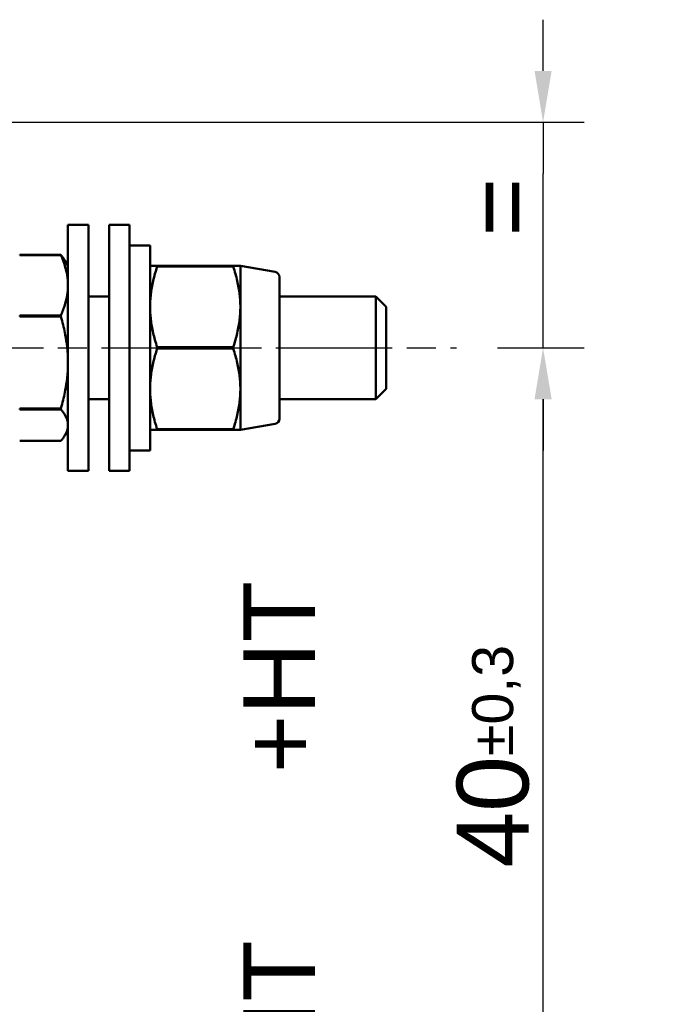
# Model space of a CAD drawing. Header units: millimetres. Extents: x 21 to 365, y 37 to 289.
# Tile 11 of 14: x 185 to 217, y 69 to 117. Entities that reach past the tile are written whole.
import ezdxf

# ---------------------------------------------------------------- set-up
doc = ezdxf.new("R2010")
doc.units = ezdxf.units.MM
doc.linetypes.add('CHAIN', pattern=[0.3543, 0.2362, -0.0295, 0.0591, -0.0295])
doc.linetypes.add('LONG_DASH_DOTTED', pattern=[0.3001, 0.2362, -0.0295, 0.0049, -0.0295])
for name, color, linetype, lineweight in [('Arêtes visibles(GABARIT)', 7, 'Continuous', 50), ('Cotes(GABARIT)', 7, 'Continuous', 25), ('Ligne de centre(GABARIT)', 7, 'LONG_DASH_DOTTED', 25), ('Symboles(GABARIT)', 7, 'Continuous', 25)]:
    doc.layers.add(name, color=color, linetype=linetype, lineweight=lineweight)
doc.styles.add('Arial', font='arial.ttf')
doc.styles.add('Courant-BSI', font='arial.ttf')
doc.dimstyles.new('MS-Relais', dxfattribs={"dimtxt": 3.5, "dimasz": 2.5, "dimexe": 2, "dimexo": 2, "dimgap": 0.3, "dimtad": 1, "dimtoh": 1, "dimrnd": 1e-08, "dimtxsty": 'Courant-BSI', "dimcen": 0.09, "dimdle": 6, "dimclrd": 7, "dimclre": 7, "dimclrt": 7, "dimazin": 2, "dimtfac": 0.571429, "dimtmove": 0, "dimatfit": 3, "dimfxl": 1, "dimtolj": 1, "dimlwd": 25, "dimlwe": 25, "dimarcsym": 0})

# ---------------------------------------------------------------- blocks, each defined once
blk = doc.blocks.new('*D18')
at = {"layer": 'Cotes(GABARIT)', "color": 7, "linetype": 'Continuous', "lineweight": 25}
for p, q in [((210.417, 114.258), (210.417, 116.758)), ((159.902, 111.758), (212.417, 111.758)), ((210.417, 111.758), (210.417, 109.258)), ((210.417, 103.258), (210.417, 109.258)), ((210.417, 100.758), (210.417, 103.258)), ((208.197, 100.758), (212.417, 100.758)), ((210.417, 98.258), (210.417, 95.758))]:
    blk.add_line(p, q, dxfattribs=at)
at = {"layer": 'Cotes(GABARIT)', "color": 7, "linetype": 'Continuous'}
for points in [[(210.001, 114.258), (210.834, 114.258), (210.417, 111.758)], [(210.001, 98.258), (210.834, 98.258), (210.417, 100.758)]]:
    blk.add_solid(points, dxfattribs=at)
at = {"layer": 'Defpoints', "color": 0, "linetype": 'Continuous'}
for p in [(157.902, 111.758), (210.417, 111.758), (206.197, 100.758)]:
    blk.add_point(p, dxfattribs=at)
at = {"layer": 'Cotes(GABARIT)', "color": 7, "linetype": 'Continuous', "lineweight": 25, "insert": (206.617, 104.835), "char_height": 3.5, "attachment_point": 1, "rotation": 90, "style": 'Courant-BSI'}
blk.add_mtext('\\A1; \\fArial|b0|i0;\\H3.5000;=', dxfattribs=at)
blk = doc.blocks.new('*D20')
at = {"layer": 'Cotes(GABARIT)', "color": 7, "linetype": 'Continuous', "lineweight": 25}
for p, q in [((208.197, 100.758), (212.417, 100.758)), ((210.417, 63.258), (210.417, 98.258)), ((207.708, 60.758), (212.417, 60.758))]:
    blk.add_line(p, q, dxfattribs=at)
at = {"layer": 'Cotes(GABARIT)', "color": 7, "linetype": 'Continuous'}
for points in [[(210.001, 98.258), (210.834, 98.258), (210.417, 100.758)], [(210.001, 63.258), (210.834, 63.258), (210.417, 60.758)]]:
    blk.add_solid(points, dxfattribs=at)
at = {"layer": 'Defpoints', "color": 0, "linetype": 'Continuous'}
for p in [(206.197, 100.758), (210.417, 100.758), (205.708, 60.758)]:
    blk.add_point(p, dxfattribs=at)
at = {"layer": 'Cotes(GABARIT)', "color": 7, "linetype": 'Continuous', "lineweight": 25, "insert": (206.207, 75.425), "char_height": 3.5, "attachment_point": 1, "rotation": 90, "style": 'Courant-BSI'}
blk.add_mtext('\\A1;40{\\H2.000000;±0,3}', dxfattribs=at)

msp = doc.modelspace()

# ---------------------------------------------------------------- linework, layer by layer
at = {"layer": 'Arêtes visibles(GABARIT)'}
for p, q in [((187.264, 94.758), (187.264, 106.758)), ((188.264, 106.758), (187.264, 106.758)), ((188.264, 94.758), (188.264, 106.758)), ((189.264, 94.758), (189.264, 106.758)), ((190.264, 106.758), (189.264, 106.758)), ((190.264, 94.758), (190.264, 106.758)), ((191.264, 105.758), (190.264, 105.758)), ((191.264, 95.758), (191.264, 105.758)), ((184.91, 105.291), (186.917, 105.291)), ((184.91, 105.291), (184.91, 105.279)), ((186.917, 105.279), (184.91, 105.279)), ((186.917, 105.279), (186.917, 105.291)), ((187.264, 104.758), (187.119, 105.009)), ((191.264, 104.758), (191.61, 104.758)), ((191.61, 104.758), (195.317, 104.758)), ((191.61, 104.758), (191.61, 104.726)), ((195.317, 104.726), (191.61, 104.726)), ((195.317, 104.758), (195.664, 104.758)), ((195.317, 104.726), (195.317, 104.758)), ((195.664, 104.758), (195.664, 102.758)), ((197.357, 104.46), (195.664, 104.758)), ((197.564, 104.214), (197.564, 97.303)), ((188.264, 103.258), (189.264, 103.258)), ((197.564, 103.258), (202.264, 103.258)), ((202.264, 98.258), (202.264, 103.258)), ((202.764, 102.758), (202.264, 103.258)), ((195.664, 102.758), (195.664, 98.758)), ((202.764, 102.758), (202.764, 98.758)), ((184.91, 102.345), (186.917, 102.345)), ((184.91, 102.345), (184.91, 102.283)), ((186.917, 102.283), (184.91, 102.283)), ((186.917, 102.283), (186.917, 102.345)), ((191.61, 100.791), (195.317, 100.791)), ((191.61, 100.791), (191.61, 100.726)), ((195.317, 100.726), (191.61, 100.726)), ((195.317, 100.726), (195.317, 100.791)), ((195.664, 98.758), (195.664, 96.758)), ((202.764, 98.758), (202.264, 98.258)), ((188.264, 98.258), (189.264, 98.258)), ((197.564, 98.258), (202.264, 98.258)), ((184.91, 97.812), (186.917, 97.812)), ((184.91, 97.812), (184.91, 97.762)), ((186.917, 97.762), (184.91, 97.762)), ((186.917, 97.762), (186.917, 97.812)), ((197.357, 97.057), (195.664, 96.758)), ((187.264, 96.758), (187.119, 96.508)), ((191.61, 96.758), (191.264, 96.758)), ((191.61, 96.791), (195.317, 96.791)), ((191.61, 96.791), (191.61, 96.758)), ((195.317, 96.758), (191.61, 96.758)), ((195.317, 96.758), (195.317, 96.791)), ((195.664, 96.758), (195.317, 96.758)), ((184.91, 96.226), (186.917, 96.226)), ((191.264, 95.758), (190.264, 95.758)), ((188.264, 94.758), (187.264, 94.758)), ((190.264, 94.758), (189.264, 94.758))]:
    msp.add_line(p, q, dxfattribs=at)
at = {"layer": 'Arêtes visibles(GABARIT)', "flags": 128}
for points in [[(186.917, 105.291), (186.928, 105.279), (186.938, 105.266), (186.948, 105.254), (186.958, 105.242), (186.967, 105.23), (186.977, 105.218), (186.986, 105.206), (186.995, 105.194), (187.004, 105.182), (187.013, 105.17), (187.022, 105.158), (187.03, 105.146), (187.038, 105.135), (187.047, 105.123), (187.055, 105.111), (187.062, 105.1), (187.07, 105.088), (187.078, 105.077), (187.085, 105.065), (187.092, 105.054), (187.099, 105.043), (187.106, 105.031), (187.113, 105.02), (187.119, 105.009)], [(187.264, 103.812), (187.263, 103.871), (187.261, 103.93), (187.258, 103.988), (187.254, 104.047), (187.249, 104.105), (187.242, 104.164), (187.235, 104.223), (187.226, 104.282), (187.216, 104.341), (187.205, 104.4), (187.192, 104.46), (187.179, 104.519), (187.164, 104.58), (187.148, 104.64), (187.131, 104.701), (187.112, 104.763), (187.093, 104.825), (187.072, 104.888), (187.049, 104.951), (187.026, 105.015), (187.001, 105.08), (186.974, 105.145), (186.947, 105.212), (186.917, 105.279)], [(191.61, 104.726), (191.581, 104.635), (191.553, 104.546), (191.527, 104.458), (191.502, 104.372), (191.478, 104.286), (191.456, 104.201), (191.435, 104.117), (191.415, 104.033), (191.397, 103.951), (191.38, 103.869), (191.364, 103.788), (191.349, 103.707), (191.335, 103.627), (191.323, 103.547), (191.312, 103.467), (191.302, 103.388), (191.293, 103.309), (191.285, 103.231), (191.279, 103.152), (191.273, 103.073), (191.269, 102.995), (191.266, 102.916), (191.264, 102.837), (191.264, 102.758)], [(195.664, 102.758), (195.663, 102.837), (195.661, 102.916), (195.658, 102.995), (195.654, 103.073), (195.649, 103.152), (195.642, 103.231), (195.635, 103.309), (195.626, 103.388), (195.616, 103.467), (195.605, 103.547), (195.592, 103.627), (195.579, 103.707), (195.564, 103.788), (195.548, 103.869), (195.531, 103.951), (195.512, 104.033), (195.493, 104.117), (195.472, 104.201), (195.449, 104.286), (195.426, 104.372), (195.401, 104.458), (195.374, 104.546), (195.347, 104.635), (195.317, 104.726)], [(186.917, 102.345), (186.947, 102.412), (186.974, 102.478), (187.001, 102.544), (187.026, 102.609), (187.049, 102.673), (187.072, 102.736), (187.093, 102.799), (187.112, 102.861), (187.131, 102.922), (187.148, 102.983), (187.164, 103.044), (187.179, 103.104), (187.192, 103.164), (187.205, 103.224), (187.216, 103.283), (187.226, 103.342), (187.235, 103.401), (187.242, 103.46), (187.249, 103.518), (187.254, 103.577), (187.258, 103.636), (187.261, 103.694), (187.263, 103.753), (187.264, 103.812)], [(191.264, 102.758), (191.264, 102.679), (191.266, 102.601), (191.269, 102.522), (191.273, 102.443), (191.279, 102.365), (191.285, 102.286), (191.293, 102.207), (191.302, 102.128), (191.312, 102.049), (191.323, 101.97), (191.335, 101.89), (191.349, 101.81), (191.364, 101.729), (191.38, 101.648), (191.397, 101.566), (191.415, 101.483), (191.435, 101.4), (191.456, 101.316), (191.478, 101.231), (191.502, 101.145), (191.527, 101.058), (191.553, 100.97), (191.581, 100.881), (191.61, 100.791)], [(195.317, 100.791), (195.347, 100.881), (195.374, 100.97), (195.401, 101.058), (195.426, 101.145), (195.449, 101.231), (195.472, 101.316), (195.493, 101.4), (195.512, 101.483), (195.531, 101.566), (195.548, 101.648), (195.564, 101.729), (195.579, 101.81), (195.592, 101.89), (195.605, 101.97), (195.616, 102.049), (195.626, 102.128), (195.635, 102.207), (195.642, 102.286), (195.649, 102.365), (195.654, 102.443), (195.658, 102.522), (195.661, 102.601), (195.663, 102.679), (195.664, 102.758)], [(187.264, 100.047), (187.263, 100.137), (187.261, 100.227), (187.258, 100.316), (187.254, 100.405), (187.249, 100.495), (187.242, 100.584), (187.235, 100.674), (187.226, 100.763), (187.216, 100.853), (187.205, 100.944), (187.192, 101.034), (187.179, 101.125), (187.164, 101.217), (187.148, 101.31), (187.131, 101.403), (187.112, 101.496), (187.093, 101.591), (187.072, 101.687), (187.049, 101.783), (187.026, 101.881), (187.001, 101.979), (186.974, 102.079), (186.947, 102.18), (186.917, 102.283)], [(191.61, 100.726), (191.581, 100.635), (191.553, 100.546), (191.527, 100.458), (191.502, 100.372), (191.478, 100.286), (191.456, 100.201), (191.435, 100.117), (191.415, 100.033), (191.397, 99.951), (191.38, 99.869), (191.364, 99.788), (191.349, 99.707), (191.335, 99.627), (191.323, 99.547), (191.312, 99.467), (191.302, 99.388), (191.293, 99.309), (191.285, 99.231), (191.279, 99.152), (191.273, 99.073), (191.269, 98.995), (191.266, 98.916), (191.264, 98.837), (191.264, 98.758)], [(195.664, 98.758), (195.663, 98.837), (195.661, 98.916), (195.658, 98.995), (195.654, 99.073), (195.649, 99.152), (195.642, 99.231), (195.635, 99.309), (195.626, 99.388), (195.616, 99.467), (195.605, 99.547), (195.592, 99.627), (195.579, 99.707), (195.564, 99.788), (195.548, 99.869), (195.531, 99.951), (195.512, 100.033), (195.493, 100.117), (195.472, 100.201), (195.449, 100.286), (195.426, 100.372), (195.401, 100.458), (195.374, 100.546), (195.347, 100.635), (195.317, 100.726)], [(186.917, 97.812), (186.947, 97.915), (186.974, 98.016), (187.001, 98.116), (187.026, 98.214), (187.049, 98.312), (187.072, 98.408), (187.093, 98.504), (187.112, 98.599), (187.131, 98.692), (187.148, 98.785), (187.164, 98.878), (187.179, 98.969), (187.192, 99.061), (187.205, 99.151), (187.216, 99.242), (187.226, 99.332), (187.235, 99.421), (187.242, 99.511), (187.249, 99.6), (187.254, 99.69), (187.258, 99.779), (187.261, 99.868), (187.263, 99.958), (187.264, 100.047)], [(191.264, 98.758), (191.264, 98.679), (191.266, 98.601), (191.269, 98.522), (191.273, 98.443), (191.279, 98.365), (191.285, 98.286), (191.293, 98.207), (191.302, 98.128), (191.312, 98.049), (191.323, 97.97), (191.335, 97.89), (191.349, 97.81), (191.364, 97.729), (191.38, 97.648), (191.397, 97.566), (191.415, 97.483), (191.435, 97.4), (191.456, 97.316), (191.478, 97.231), (191.502, 97.145), (191.527, 97.058), (191.553, 96.97), (191.581, 96.881), (191.61, 96.791)], [(195.317, 96.791), (195.347, 96.881), (195.374, 96.97), (195.401, 97.058), (195.426, 97.145), (195.449, 97.231), (195.472, 97.316), (195.493, 97.4), (195.512, 97.483), (195.531, 97.566), (195.548, 97.648), (195.564, 97.729), (195.579, 97.81), (195.592, 97.89), (195.605, 97.97), (195.616, 98.049), (195.626, 98.128), (195.635, 98.207), (195.642, 98.286), (195.649, 98.365), (195.654, 98.443), (195.658, 98.522), (195.661, 98.601), (195.663, 98.679), (195.664, 98.758)], [(187.264, 96.994), (187.263, 97.025), (187.261, 97.056), (187.258, 97.086), (187.254, 97.117), (187.249, 97.148), (187.242, 97.178), (187.235, 97.209), (187.226, 97.24), (187.216, 97.271), (187.205, 97.302), (187.192, 97.333), (187.179, 97.364), (187.164, 97.396), (187.148, 97.428), (187.131, 97.46), (187.112, 97.492), (187.093, 97.524), (187.072, 97.557), (187.049, 97.59), (187.026, 97.624), (187.001, 97.658), (186.974, 97.692), (186.947, 97.727), (186.917, 97.762)], [(186.917, 96.226), (186.947, 96.261), (186.974, 96.296), (187.001, 96.33), (187.026, 96.364), (187.049, 96.398), (187.072, 96.431), (187.093, 96.464), (187.112, 96.496), (187.131, 96.528), (187.148, 96.56), (187.164, 96.592), (187.179, 96.624), (187.192, 96.655), (187.205, 96.686), (187.216, 96.717), (187.226, 96.748), (187.235, 96.779), (187.242, 96.81), (187.249, 96.84), (187.254, 96.871), (187.258, 96.902), (187.261, 96.932), (187.263, 96.963), (187.264, 96.994)]]:
    msp.add_lwpolyline(points, dxfattribs=at)
at = {"layer": 'Arêtes visibles(GABARIT)'}
for centre, start, end in [((197.314, 104.214), 0, 80), ((197.314, 97.303), 280, 0)]:
    msp.add_arc(centre, 0.25, start, end, dxfattribs=at)
at = {"layer": 'Ligne de centre(GABARIT)', "linetype": 'CHAIN', "ltscale": 23.990969}
msp.add_line((146.397, 100.758), (206.197, 100.758), dxfattribs=at)

# ---------------------------------------------------------------- texts
at = {"layer": 'Symboles(GABARIT)', "color": 7, "insert": (199.307, 63.725), "char_height": 3.5, "width": 26.60321, "attachment_point": 7, "rotation": 90, "style": 'Arial'}
msp.add_mtext('{-HT      +HT}', dxfattribs=at)

# ---------------------------------------------------------------- dimensions: what is measured, and where the dimension line sits
at = {"layer": 'Cotes(GABARIT)', "color": 7, "linetype": 'Continuous', "lineweight": 25}
dim = msp.add_linear_dim(base=(210.417, 111.758), p1=(206.197, 100.758), p2=(157.902, 111.758), angle=90, text=' \\fArial|b0|i0;\\H3.5000;=', dimstyle='MS-Relais', override={"dimtoh": 0, "dimdec": 2, "dimtp": 0, "dimtm": 0, "dimtdec": 2, "dimtofl": 0}, dxfattribs=at)
dim.commit()
dim.dimension.update_dxf_attribs({"geometry": '*D18', "text_midpoint": (210.417, 106.806), "dimtype": 160})
dim = msp.add_linear_dim(base=(210.417, 100.758), p1=(205.708, 60.758), p2=(206.197, 100.758), angle=270, dimstyle='MS-Relais', override={"dimgap": 0.3, "dimtoh": 0, "dimdec": 2, "dimtol": 1, "dimlim": 0, "dimtp": 0.3, "dimtm": 0.3, "dimtdec": 2, "dimtofl": 0, "dimatfit": 1}, dxfattribs=at)
dim.commit()
dim.dimension.update_dxf_attribs({"geometry": '*D20', "text_midpoint": (210.417, 80.758), "dimtype": 160})

doc.saveas('drawing.dxf')
